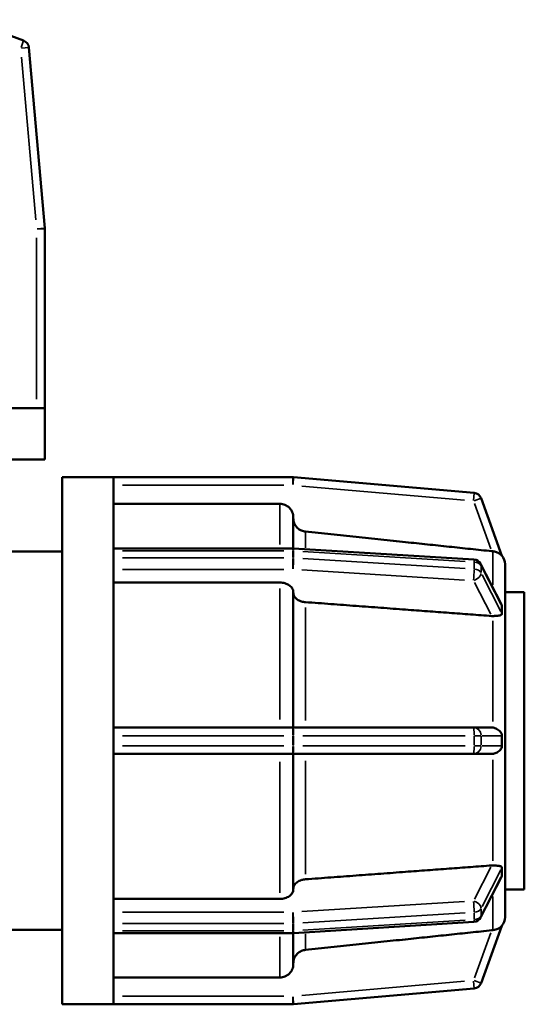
# Model space of a CAD drawing. Header units: millimetres. Extents: x 0 to 903, y -119 to 594.
# Tile 7 of 14: x 377 to 414, y 212 to 285. Entities that reach past the tile are written whole.
import ezdxf

# ---------------------------------------------------------------- set-up
doc = ezdxf.new("R2010")
doc.units = ezdxf.units.MM
doc.layers.add('Visible (ANSI)', color=7, linetype='Continuous', lineweight=50)
doc.layers.add('Visible Narrow (ANSI)', color=7, linetype='Continuous', lineweight=35)

msp = doc.modelspace()

# ---------------------------------------------------------------- linework, layer by layer
at = {"layer": 'Visible (ANSI)'}
for p, q in [((376.968, 283.225), (372.717, 284.772)), ((378.529, 269.353), (377.36, 282.713)), ((378.531, 256.027), (378.531, 269.301)), ((378.526, 256.027), (373.137, 256.027)), ((378.531, 256.027), (378.526, 256.027)), ((378.531, 252.227), (378.531, 256.027)), ((378.531, 252.227), (339.531, 252.227)), ((379.831, 211.927), (379.831, 250.927)), ((379.831, 250.927), (383.631, 250.927)), ((383.631, 250.922), (383.631, 250.927)), ((396.905, 250.927), (383.631, 250.927)), ((383.631, 245.534), (383.631, 250.922)), ((410.317, 249.756), (396.957, 250.925)), ((412.376, 245.113), (410.828, 249.364)), ((395.931, 248.95), (383.631, 248.95)), ((396.931, 247.949), (396.931, 245.656)), ((383.631, 245.657), (396.905, 245.657)), ((383.631, 245.481), (383.631, 245.534)), ((396.942, 245.656), (410.302, 244.829)), ((373.031, 245.427), (379.831, 245.427)), ((383.631, 245.216), (383.631, 245.481)), ((383.631, 244.951), (383.631, 245.216)), ((383.631, 244.891), (383.631, 244.951)), ((383.631, 231.882), (383.631, 244.891)), ((410.798, 244.505), (412.322, 241.545)), ((412.606, 244.479), (412.605, 244.481)), ((412.606, 244.479), (412.606, 241.346)), ((412.606, 244.479), (412.606, 244.479)), ((395.931, 243.129), (383.631, 243.129)), ((396.931, 242.42), (396.931, 232.402)), ((412.606, 242.427), (414.031, 242.427)), ((414.031, 220.427), (414.031, 242.427)), ((412.605, 241.347), (412.606, 241.346)), ((412.606, 241.346), (412.606, 240.657)), ((412.606, 240.657), (412.606, 239.967)), ((412.606, 239.967), (412.605, 239.969)), ((412.606, 239.967), (412.606, 239.967)), ((412.606, 239.967), (412.606, 232.402)), ((396.905, 232.402), (383.631, 232.402)), ((410.265, 232.402), (396.905, 232.402)), ((411.614, 232.402), (410.265, 232.402)), ((412.605, 232.402), (412.606, 232.402)), ((412.606, 232.402), (412.606, 231.427)), ((383.631, 231.802), (383.631, 231.882)), ((383.631, 231.427), (383.631, 231.802)), ((383.631, 231.052), (383.631, 231.427)), ((383.631, 230.973), (383.631, 231.052)), ((383.631, 217.964), (383.631, 230.973)), ((412.606, 231.427), (412.606, 230.452)), ((383.631, 230.452), (396.905, 230.452)), ((396.905, 230.452), (410.265, 230.452)), ((396.931, 230.452), (396.931, 220.435)), ((410.265, 230.452), (411.614, 230.452)), ((412.606, 230.452), (412.605, 230.452)), ((412.606, 230.452), (412.606, 222.888)), ((412.605, 222.886), (412.606, 222.888)), ((412.606, 222.888), (412.606, 222.198)), ((412.606, 222.888), (412.606, 222.888)), ((412.606, 222.198), (412.606, 221.509)), ((412.606, 221.509), (412.605, 221.507)), ((412.606, 221.509), (412.606, 218.375)), ((412.322, 221.31), (410.798, 218.35)), ((412.606, 220.427), (414.031, 220.427)), ((383.631, 219.726), (395.931, 219.726)), ((383.631, 217.904), (383.631, 217.964)), ((383.631, 217.639), (383.631, 217.904)), ((410.302, 218.026), (396.942, 217.199)), ((412.605, 218.373), (412.606, 218.375)), ((412.606, 218.375), (412.606, 218.375)), ((338.231, 217.427), (379.831, 217.427)), ((383.631, 217.374), (383.631, 217.639)), ((383.631, 217.321), (383.631, 217.374)), ((383.631, 211.933), (383.631, 217.321)), ((396.905, 217.198), (383.631, 217.198)), ((396.931, 217.198), (396.931, 214.906)), ((410.828, 213.491), (412.376, 217.742)), ((383.631, 213.904), (395.931, 213.904)), ((396.957, 211.93), (410.317, 213.098)), ((379.831, 211.927), (383.631, 211.927)), ((383.631, 211.927), (383.631, 211.933)), ((383.631, 211.927), (396.905, 211.927))]:
    msp.add_line(p, q, dxfattribs=at)
for centre, radius, start, end in [((376.762, 282.661), 0.6, 5, 70), ((377.931, 269.301), 0.6, 0, 5), ((396.905, 250.327), 0.6, 85, 90), ((410.265, 249.159), 0.6, 20, 85), ((396.905, 245.057), 0.6, 86.45998, 90), ((410.265, 244.23), 0.6, 27.23631, 86.45998), ((411.606, 244.479), 1, 0, 40), ((410.265, 218.624), 0.6, 273.54002, 332.76369), ((411.606, 218.375), 1, 320, 0), ((396.905, 217.798), 0.6, 270, 273.54002), ((410.265, 213.696), 0.6, 275, 340), ((396.905, 212.527), 0.6, 270, 275)]:
    msp.add_arc(centre, radius, start, end, dxfattribs=at)
for points, knots in [([(396.931, 247.949), (396.931, 248.072), (396.902, 248.218), (396.808, 248.446), (396.725, 248.57), (396.551, 248.744), (396.428, 248.827), (396.2, 248.921), (396.055, 248.95), (395.931, 248.95)], [-0.1482188, -0.1482188, -0.1482188, -0.1482188, -0.1111116, -0.1111116, -0.0740395, -0.0740395, -0.0370051, -0.0370051, 0, 0, 0, 0]), ([(397.827, 246.903), (397.731, 246.913), (397.632, 246.939), (397.435, 247.021), (397.312, 247.103), (397.137, 247.278), (397.055, 247.401), (396.96, 247.63), (396.931, 247.775), (396.931, 247.899)], [0.3065195, 0.3065195, 0.3065195, 0.3065195, 0.333454, 0.333454, 0.3704929, 0.3704929, 0.407574, 0.407574, 0.4446855, 0.4446855, 0.4446855, 0.4446855]), ([(411.711, 245.441), (411.68, 245.443), (411.649, 245.447), (411.62, 245.45), (411.618, 245.45), (411.616, 245.45), (411.614, 245.45)], [0.373441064, 0.373441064, 0.373441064, 0.373441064, 0.382412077, 0.382412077, 0.382412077, 0.382949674, 0.382949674, 0.382949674, 0.382949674]), ([(412.376, 245.113), (412.376, 245.113), (412.376, 245.113), (412.376, 245.112), (412.372, 245.115), (412.354, 245.135), (412.334, 245.155), (412.266, 245.218), (412.193, 245.277), (412.013, 245.371), (411.918, 245.405), (411.781, 245.432), (411.746, 245.437), (411.711, 245.441)], [-0.1241888, -0.1241888, -0.1241888, -0.1241888, -0.1240894, -0.1240894, -0.1120758, -0.1120758, -0.0928756, -0.0928756, -0.0538149, -0.0538149, -0.0213129, -0.0213129, -0.010529, -0.010529, -0.010529, -0.010529]), ([(396.931, 242.42), (396.931, 242.508), (396.902, 242.611), (396.808, 242.772), (396.725, 242.859), (396.551, 242.983), (396.428, 243.041), (396.2, 243.108), (396.055, 243.129), (395.931, 243.129)], [-0.1482188, -0.1482188, -0.1482188, -0.1482188, -0.1111116, -0.1111116, -0.0740395, -0.0740395, -0.0370051, -0.0370051, 0, 0, 0, 0]), ([(397.827, 241.681), (397.731, 241.688), (397.632, 241.706), (397.435, 241.764), (397.312, 241.822), (397.137, 241.946), (397.055, 242.033), (396.96, 242.195), (396.931, 242.298), (396.931, 242.385)], [0.3065195, 0.3065195, 0.3065195, 0.3065195, 0.333454, 0.333454, 0.3704929, 0.3704929, 0.407574, 0.407574, 0.4446855, 0.4446855, 0.4446855, 0.4446855]), ([(412.322, 241.545), (412.339, 241.512), (412.357, 241.47), (412.373, 241.409), (412.376, 241.389), (412.376, 241.371), (412.376, 241.37), (412.376, 241.37)], [-0.14794446, -0.14794446, -0.14794446, -0.14794446, -0.13069206, -0.13069206, -0.12117734, -0.12117734, -0.12087081, -0.12087081, -0.12087081, -0.12087081]), ([(412.376, 241.37), (412.373, 241.283), (412.372, 241.196), (412.372, 241.111), (412.372, 241.026), (412.373, 240.935), (412.376, 240.84)], [-0.03620047, -0.03620047, -0.03620047, -0.03620047, 0, 0, 0, 0.03620047, 0.03620047, 0.03620047, 0.03620047]), ([(411.711, 240.651), (411.68, 240.65), (411.649, 240.651), (411.62, 240.653), (411.618, 240.653), (411.616, 240.653), (411.614, 240.654)], [0.373441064, 0.373441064, 0.373441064, 0.373441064, 0.382412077, 0.382412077, 0.382412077, 0.382949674, 0.382949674, 0.382949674, 0.382949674]), ([(412.376, 240.84), (412.376, 240.837), (412.376, 240.835), (412.375, 240.813), (412.372, 240.798), (412.353, 240.759), (412.331, 240.743), (412.257, 240.708), (412.179, 240.692), (411.999, 240.669), (411.917, 240.662), (411.79, 240.654), (411.751, 240.652), (411.711, 240.651)], [-0.1274149, -0.1274149, -0.1274149, -0.1274149, -0.1260844, -0.1260844, -0.1149329, -0.1149329, -0.0935516, -0.0935516, -0.051145, -0.051145, -0.0228322, -0.0228322, -0.0105544, -0.0105544, -0.0105544, -0.0105544]), ([(411.614, 232.402), (411.616, 232.402), (411.618, 232.402), (411.62, 232.402), (411.649, 232.402), (411.68, 232.4), (411.711, 232.396)], [0.38187448, 0.38187448, 0.38187448, 0.38187448, 0.382412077, 0.382412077, 0.382412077, 0.39138309, 0.39138309, 0.39138309, 0.39138309]), ([(411.711, 232.396), (411.714, 232.396), (411.718, 232.395), (411.811, 232.381), (411.895, 232.353), (412.086, 232.258), (412.177, 232.183), (412.284, 232.061), (412.316, 232.012), (412.352, 231.935), (412.363, 231.905), (412.374, 231.849), (412.376, 231.826), (412.376, 231.802)], [-0.4090158, -0.4090158, -0.4090158, -0.4090158, -0.4079245, -0.4079245, -0.3806591, -0.3806591, -0.3396592, -0.3396592, -0.3125457, -0.3125457, -0.2966602, -0.2966602, -0.2850667, -0.2850667, -0.2850667, -0.2850667]), ([(412.376, 231.802), (412.373, 231.674), (412.372, 231.548), (412.372, 231.427), (412.372, 231.307), (412.373, 231.181), (412.376, 231.052)], [0.81837196, 0.81837196, 0.81837196, 0.81837196, 0.85457243, 0.85457243, 0.85457243, 0.8907729, 0.8907729, 0.8907729, 0.8907729]), ([(412.376, 231.052), (412.376, 231.049), (412.376, 231.046), (412.375, 231.012), (412.37, 230.982), (412.348, 230.904), (412.324, 230.858), (412.25, 230.746), (412.176, 230.669), (411.995, 230.546), (411.901, 230.502), (411.77, 230.468), (411.741, 230.463), (411.711, 230.459)], [-0.322073, -0.322073, -0.322073, -0.322073, -0.3206973, -0.3206973, -0.307937, -0.307937, -0.2860188, -0.2860188, -0.2462026, -0.2462026, -0.2131737, -0.2131737, -0.2038045, -0.2038045, -0.2038045, -0.2038045]), ([(411.711, 230.459), (411.68, 230.455), (411.649, 230.453), (411.62, 230.452), (411.618, 230.452), (411.616, 230.452), (411.614, 230.452)], [0.373441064, 0.373441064, 0.373441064, 0.373441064, 0.382412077, 0.382412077, 0.382412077, 0.382949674, 0.382949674, 0.382949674, 0.382949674]), ([(411.614, 222.201), (411.616, 222.201), (411.618, 222.201), (411.62, 222.202), (411.649, 222.204), (411.68, 222.204), (411.711, 222.203)], [0.38187448, 0.38187448, 0.38187448, 0.38187448, 0.382412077, 0.382412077, 0.382412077, 0.39138309, 0.39138309, 0.39138309, 0.39138309]), ([(411.711, 222.203), (411.745, 222.203), (411.778, 222.201), (411.912, 222.194), (412.004, 222.185), (412.192, 222.16), (412.269, 222.144), (412.334, 222.109), (412.356, 222.093), (412.373, 222.052), (412.376, 222.036), (412.376, 222.016), (412.376, 222.016), (412.376, 222.015)], [-0.2483666, -0.2483666, -0.2483666, -0.2483666, -0.2364464, -0.2364464, -0.199907, -0.199907, -0.1502851, -0.1502851, -0.1306921, -0.1306921, -0.1211773, -0.1211773, -0.1208708, -0.1208708, -0.1208708, -0.1208708]), ([(412.376, 221.485), (412.376, 221.483), (412.376, 221.481), (412.375, 221.46), (412.372, 221.439), (412.356, 221.383), (412.34, 221.346), (412.322, 221.31)], [-0.12741493, -0.12741493, -0.12741493, -0.12741493, -0.1260844, -0.1260844, -0.11493292, -0.11493292, -0.09814015, -0.09814015, -0.09814015, -0.09814015]), ([(412.376, 222.015), (412.373, 221.92), (412.372, 221.829), (412.372, 221.744), (412.372, 221.658), (412.373, 221.571), (412.376, 221.485)], [-0.03620047, -0.03620047, -0.03620047, -0.03620047, 0, 0, 0, 0.03620047, 0.03620047, 0.03620047, 0.03620047]), ([(396.931, 220.47), (396.931, 220.557), (396.96, 220.66), (397.055, 220.822), (397.137, 220.909), (397.312, 221.033), (397.435, 221.091), (397.632, 221.149), (397.731, 221.167), (397.827, 221.174)], [0.1482195, 0.1482195, 0.1482195, 0.1482195, 0.1853311, 0.1853311, 0.2224122, 0.2224122, 0.259451, 0.259451, 0.2863855, 0.2863855, 0.2863855, 0.2863855]), ([(395.931, 219.726), (396.055, 219.726), (396.2, 219.747), (396.428, 219.814), (396.551, 219.872), (396.725, 219.995), (396.808, 220.083), (396.902, 220.244), (396.931, 220.347), (396.931, 220.435)], [0, 0, 0, 0, 0.0370051, 0.0370051, 0.0740395, 0.0740395, 0.1111116, 0.1111116, 0.1482188, 0.1482188, 0.1482188, 0.1482188]), ([(411.614, 217.404), (411.616, 217.405), (411.618, 217.405), (411.62, 217.405), (411.649, 217.408), (411.68, 217.411), (411.711, 217.414)], [0.38187448, 0.38187448, 0.38187448, 0.38187448, 0.382412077, 0.382412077, 0.382412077, 0.39138309, 0.39138309, 0.39138309, 0.39138309]), ([(411.711, 217.414), (411.781, 217.421), (411.848, 217.434), (412.021, 217.485), (412.115, 217.533), (412.247, 217.621), (412.293, 217.661), (412.34, 217.706), (412.355, 217.721), (412.371, 217.738), (412.375, 217.742), (412.376, 217.742), (412.376, 217.742), (412.376, 217.742)], [-0.2388996, -0.2388996, -0.2388996, -0.2388996, -0.2180263, -0.2180263, -0.1821548, -0.1821548, -0.1534548, -0.1534548, -0.1379872, -0.1379872, -0.1267588, -0.1267588, -0.1252773, -0.1252773, -0.1252773, -0.1252773]), ([(396.931, 214.956), (396.931, 215.08), (396.96, 215.225), (397.055, 215.454), (397.137, 215.577), (397.312, 215.752), (397.435, 215.834), (397.632, 215.916), (397.731, 215.942), (397.827, 215.952)], [0.1482195, 0.1482195, 0.1482195, 0.1482195, 0.1853311, 0.1853311, 0.2224122, 0.2224122, 0.259451, 0.259451, 0.2863855, 0.2863855, 0.2863855, 0.2863855]), ([(395.931, 213.904), (396.055, 213.904), (396.2, 213.933), (396.428, 214.028), (396.551, 214.11), (396.725, 214.285), (396.808, 214.408), (396.902, 214.637), (396.931, 214.782), (396.931, 214.906)], [0, 0, 0, 0, 0.0370051, 0.0370051, 0.0740395, 0.0740395, 0.1111116, 0.1111116, 0.1482188, 0.1482188, 0.1482188, 0.1482188])]:
    msp.add_open_spline(points, degree=3, knots=knots, dxfattribs=at)
for points, weights in [([(411.614, 245.45), (405.06, 246.141), (397.827, 246.903)], [1.00001776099, 1.00121780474, 1]), ([(411.614, 240.654), (405.06, 241.142), (397.827, 241.681)], [1.00001797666, 1.00121790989, 1]), ([(397.827, 221.174), (405.06, 221.713), (411.614, 222.201)], [1, 1.00121790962, 1.00001797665]), ([(397.827, 215.952), (405.06, 216.714), (411.614, 217.404)], [1, 1.00121790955, 1.00001797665])]:
    msp.add_rational_spline(points, weights, degree=2, dxfattribs=at)
for points in [[(412.606, 244.479), (412.606, 244.48), (412.606, 244.481), (412.605, 244.481)], [(412.606, 240.657), (412.606, 240.875), (412.607, 241.111), (412.605, 241.347)], [(412.605, 239.969), (412.607, 240.201), (412.606, 240.438), (412.606, 240.657)], [(412.606, 239.967), (412.606, 239.968), (412.606, 239.968), (412.605, 239.969)], [(412.606, 231.427), (412.606, 231.736), (412.607, 232.07), (412.605, 232.402)], [(412.605, 230.452), (412.607, 230.784), (412.606, 231.119), (412.606, 231.427)], [(412.605, 222.886), (412.606, 222.887), (412.606, 222.887), (412.606, 222.888)], [(412.606, 222.198), (412.606, 222.416), (412.607, 222.653), (412.605, 222.886)], [(412.605, 221.507), (412.607, 221.744), (412.606, 221.98), (412.606, 222.198)], [(412.605, 218.373), (412.606, 218.374), (412.606, 218.375), (412.606, 218.375)]]:
    msp.add_open_spline(points, degree=3, dxfattribs=at)
at = {"layer": 'Visible Narrow (ANSI)'}
for p, q in [((376.779, 282.705), (376.967, 283.223)), ((377.358, 282.713), (376.809, 282.665)), ((376.821, 281.993), (377.873, 269.969)), ((377.978, 269.305), (378.527, 269.353)), ((378.529, 269.301), (377.978, 269.301)), ((377.931, 268.637), (377.931, 256.691)), ((396.905, 250.374), (396.905, 250.926)), ((396.957, 250.923), (396.909, 250.374)), ((384.295, 250.327), (396.241, 250.327)), ((397.573, 250.269), (409.597, 249.217)), ((410.269, 249.205), (410.317, 249.754)), ((410.827, 249.363), (410.309, 249.175)), ((395.931, 245.944), (395.931, 248.915)), ((410.332, 248.973), (411.547, 245.636)), ((397.827, 246.883), (397.827, 245.71)), ((396.905, 245.497), (396.905, 245.656)), ((384.295, 245.481), (396.241, 245.481)), ((396.241, 244.951), (384.295, 244.951)), ((396.905, 245.455), (396.905, 244.977)), ((396.905, 244.137), (396.905, 244.916)), ((396.957, 244.976), (396.957, 245.453)), ((397.625, 245.438), (409.649, 244.694)), ((409.649, 244.164), (397.625, 244.908)), ((411.711, 242.964), (411.711, 245.407)), ((384.295, 244.102), (396.241, 244.102)), ((397.573, 244.061), (409.597, 243.317)), ((410.317, 244.627), (410.317, 244.149)), ((410.828, 243.872), (410.828, 244.349)), ((410.906, 244.225), (412.298, 241.52)), ((412.298, 240.99), (410.906, 243.695)), ((395.931, 232.992), (395.931, 242.681)), ((410.332, 243.145), (411.547, 240.785)), ((397.827, 241.291), (397.827, 232.912)), ((411.711, 232.849), (411.711, 240.304)), ((396.905, 231.849), (396.905, 232.401)), ((384.295, 231.802), (396.241, 231.802)), ((396.905, 231.765), (396.905, 231.09)), ((396.955, 231.802), (396.908, 231.802)), ((396.957, 231.09), (396.957, 231.765)), ((397.625, 231.802), (409.649, 231.802)), ((410.317, 231.765), (410.317, 231.09)), ((410.816, 231.802), (410.351, 231.802)), ((410.828, 231.09), (410.828, 231.765)), ((410.906, 231.802), (412.298, 231.802)), ((396.241, 231.052), (384.295, 231.052)), ((396.905, 230.454), (396.905, 231.005)), ((396.908, 231.052), (396.955, 231.052)), ((409.649, 231.052), (397.625, 231.052)), ((410.351, 231.052), (410.816, 231.052)), ((412.298, 231.052), (410.906, 231.052)), ((395.931, 220.174), (395.931, 229.862)), ((397.827, 229.943), (397.827, 221.563)), ((411.711, 222.551), (411.711, 230.006)), ((411.547, 222.07), (410.332, 219.71)), ((410.906, 219.16), (412.298, 221.865)), ((412.298, 221.335), (410.906, 218.63)), ((409.597, 219.538), (397.573, 218.794)), ((411.711, 217.447), (411.711, 219.891)), ((396.241, 218.752), (384.295, 218.752)), ((396.905, 217.939), (396.905, 218.718)), ((397.625, 217.947), (409.649, 218.691)), ((410.317, 218.706), (410.317, 218.228)), ((410.828, 218.506), (410.828, 218.983)), ((384.295, 217.904), (396.241, 217.904)), ((396.905, 217.877), (396.905, 217.4)), ((396.957, 217.402), (396.957, 217.879)), ((409.649, 218.16), (397.625, 217.417)), ((396.241, 217.374), (384.295, 217.374)), ((396.905, 217.198), (396.905, 217.357)), ((397.827, 217.144), (397.827, 215.972)), ((411.547, 217.219), (410.332, 213.882)), ((395.931, 213.939), (395.931, 216.911)), ((409.597, 213.638), (397.573, 212.586)), ((410.317, 213.1), (410.269, 213.649)), ((410.309, 213.68), (410.827, 213.492)), ((396.241, 212.527), (384.295, 212.527)), ((396.905, 211.929), (396.905, 212.48)), ((396.909, 212.48), (396.957, 211.931))]:
    msp.add_line(p, q, dxfattribs=at)
for centre, major_axis, ratio, start_param, end_param in [((396.905, 245.057), (0.037, 0.599), 0.061628, 5.538868, 6.244011), ((396.905, 245.057), (0.6, 0), 0.707107, 1.487893, 1.566433), ((396.905, 244.527), (-0.6, 0), 0.707107, 4.629486, 4.708026), ((396.905, 244.527), (0.037, 0.599), 0.061628, 4.007437, 5.421154), ((410.265, 244.23), (0.037, 0.599), 0.061628, 5.538868, 6.244011), ((410.265, 243.7), (-0.037, -0.599), 0.061628, 0.865844, 2.279561), ((410.265, 244.23), (0.6, 0), 0.707107, 0.405789, 1.426807), ((410.265, 243.7), (0.6, 0), 0.707107, 0.405789, 1.426807), ((410.265, 244.23), (0.533, 0.275), 0.664463, 5.970115, 6.266708), ((410.265, 243.7), (0.533, 0.275), 0.664463, 4.461381, 5.875097), ((396.905, 231.802), (0, 0.6), 0.087156, 4.790929, 6.204645), ((410.265, 231.802), (0, 0.6), 0.087156, 4.790929, 6.204645), ((410.265, 231.802), (0, 0.6), 0.939693, 4.790929, 6.204645), ((396.905, 231.052), (0, -0.6), 0.087156, 0.07854, 1.492257), ((410.265, 231.052), (0, -0.6), 0.087156, 0.07854, 1.492257), ((410.265, 231.052), (0, -0.6), 0.939693, 0.07854, 1.492257), ((410.265, 219.155), (0.037, -0.599), 0.061628, 0.862032, 2.275748), ((410.265, 219.155), (0.533, -0.275), 0.664463, 0.408088, 1.821805), ((396.905, 218.328), (-0.037, 0.599), 0.061628, 4.003624, 5.417341), ((410.265, 219.155), (0.6, 0), 0.707107, 4.856379, 5.877396), ((396.905, 218.328), (0.6, 0), 0.707107, 4.716752, 4.795292), ((410.265, 218.624), (0.037, -0.599), 0.061628, 0.039175, 0.744317), ((410.265, 218.624), (0.6, 0), 0.707107, 4.856379, 5.877396), ((410.265, 218.624), (0.533, -0.275), 0.664463, 0.016477, 0.313071), ((396.905, 217.798), (-0.6, 0), 0.707107, 1.57516, 1.653699), ((396.905, 217.798), (0.037, -0.599), 0.061628, 0.039175, 0.744317)]:
    msp.add_ellipse(centre, major_axis=major_axis, ratio=ratio, start_param=start_param, end_param=end_param, dxfattribs=at)

doc.saveas('drawing.dxf')
